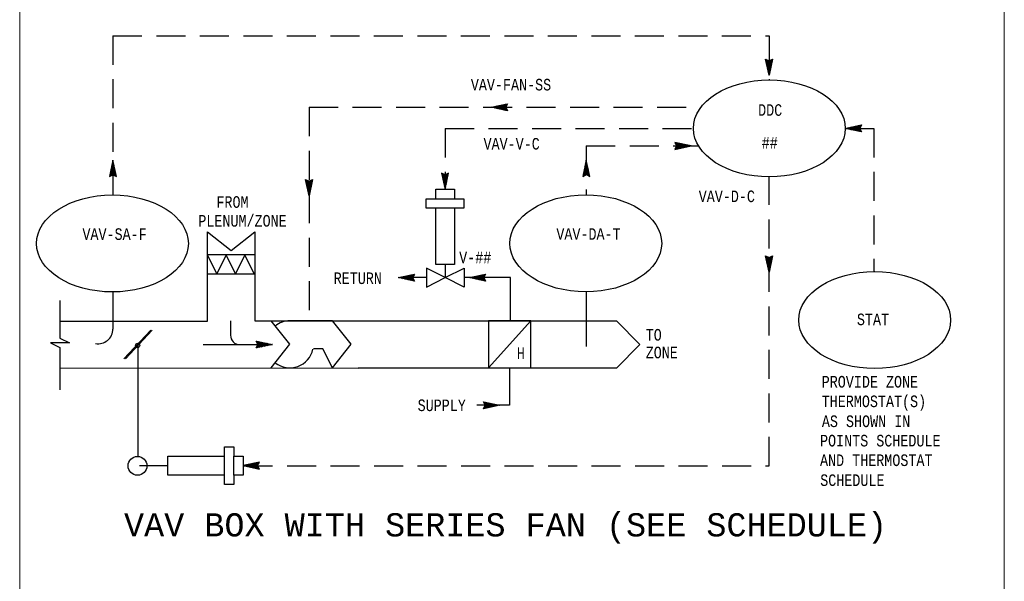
# Model space of a CAD drawing. Header units: inches. Extents: x 2 to 32.2, y 0.4 to 20.5.
# Tile 2 of 5: x 2 to 10.5, y 5.9 to 10.7. Entities that reach past the tile are written whole.
import ezdxf
from ezdxf.enums import TextEntityAlignment as Align

# ---------------------------------------------------------------- set-up
doc = ezdxf.new("R2010")
doc.units = ezdxf.units.IN
doc.header["$MEASUREMENT"] = 0
doc.linetypes.add('HIDDEN', pattern=[0.375, 0.25, -0.125])
for name, color, linetype, lineweight in [('M-ANNO-SYMB', 6, 'Continuous', 30), ('M-ANNO-TEXT', 2, 'Continuous', 30), ('M-DIAG-GRPH', 6, 'Continuous', 13)]:
    doc.layers.add(name, color=color, linetype=linetype, lineweight=lineweight)
doc.styles.add('CONTROLTXT', font='monotxt.shx', dxfattribs={"width": 0.8, "height": 0.125})

msp = doc.modelspace()

# ---------------------------------------------------------------- linework, layer by layer
at = {"layer": 'M-ANNO-SYMB', "color": 6, "linetype": 'HIDDEN'}
for p, q in [((2.8042, 10.586), (8.4604, 10.586)), ((2.8042, 10.586), (2.8042, 9.2133)), ((8.4604, 10.586), (8.4604, 10.2054)), ((4.496, 9.9698), (4.496, 8.1276)), ((4.496, 9.9698), (7.8742, 9.9698)), ((5.6677, 9.7873), (7.8086, 9.7873)), ((5.6677, 9.7873), (5.6677, 9.2765)), ((9.1178, 9.7873), (9.363, 9.7873)), ((9.363, 9.7873), (9.363, 8.5529)), ((6.8846, 9.636), (7.853, 9.636)), ((6.8846, 9.636), (6.8846, 9.2144))]:
    msp.add_line(p, q, dxfattribs=at)
at = {"layer": 'M-ANNO-SYMB', "linetype": 'Continuous'}
for p, q in [((8.4604, 10.2454), (8.4304, 10.3854)), ((8.4304, 10.3854), (8.4604, 10.3704)), ((8.4318, 10.3792), (8.4355, 10.3829)), ((8.4329, 10.3737), (8.4782, 10.3284)), ((8.433, 10.3841), (8.48, 10.3372)), ((8.4337, 10.3704), (8.4425, 10.3793)), ((8.4355, 10.3617), (8.4497, 10.3758)), ((8.4358, 10.3602), (8.4763, 10.3197)), ((8.4374, 10.3529), (8.4568, 10.3723)), ((8.4393, 10.3442), (8.4705, 10.3756)), ((8.4412, 10.3354), (8.4902, 10.3846)), ((8.443, 10.3267), (8.4873, 10.3711)), ((8.4449, 10.3179), (8.4844, 10.3576)), ((8.4543, 10.3734), (8.4819, 10.3458)), ((8.4904, 10.3854), (8.4604, 10.2454)), ((8.4604, 10.3704), (8.4904, 10.3854)), ((8.4654, 10.3729), (8.4838, 10.3546)), ((8.4725, 10.3764), (8.4857, 10.3633)), ((8.4795, 10.3801), (8.4875, 10.3721)), ((8.4867, 10.3836), (8.4894, 10.3808)), ((8.4387, 10.3467), (8.4744, 10.3109)), ((8.4417, 10.3332), (8.4725, 10.3022)), ((8.4445, 10.3197), (8.4707, 10.2934)), ((8.4468, 10.3092), (8.4815, 10.3441)), ((8.4474, 10.3062), (8.4688, 10.2847)), ((8.4487, 10.3006), (8.4787, 10.3306)), ((8.4503, 10.2927), (8.4669, 10.2759)), ((8.4505, 10.2918), (8.4758, 10.3171)), ((8.4524, 10.283), (8.4729, 10.3036)), ((8.4532, 10.2792), (8.465, 10.2673)), ((8.4543, 10.2743), (8.4699, 10.29)), ((8.456, 10.2655), (8.467, 10.2765)), ((8.456, 10.2657), (8.4632, 10.2585)), ((8.4579, 10.2568), (8.4642, 10.263)), ((8.4589, 10.2522), (8.4613, 10.2498)), ((8.4598, 10.248), (8.4613, 10.2495)), ((6.0645, 9.9698), (6.2046, 9.9998)), ((6.2046, 9.9398), (6.0645, 9.9698)), ((6.0683, 9.9704), (6.0698, 9.9689)), ((6.0724, 9.9713), (6.07, 9.9689)), ((6.077, 9.9723), (6.0833, 9.9661)), ((6.0859, 9.9742), (6.0788, 9.9671)), ((6.0858, 9.9742), (6.0968, 9.9632)), ((6.0994, 9.9771), (6.0875, 9.9652)), ((6.0945, 9.9759), (6.1103, 9.9603)), ((6.1129, 9.9799), (6.0962, 9.9633)), ((6.1033, 9.9778), (6.1238, 9.9573)), ((6.1264, 9.9828), (6.1049, 9.9614)), ((6.1121, 9.9797), (6.1373, 9.9544)), ((6.1399, 9.9857), (6.1137, 9.9596)), ((6.1208, 9.9816), (6.1508, 9.9516)), ((6.1534, 9.9886), (6.1224, 9.9577)), ((6.1294, 9.9834), (6.1643, 9.9487)), ((6.1669, 9.9916), (6.1312, 9.9558)), ((6.1382, 9.9853), (6.1778, 9.9458)), ((6.1804, 9.9945), (6.1399, 9.9539)), ((6.1469, 9.9872), (6.1913, 9.9429)), ((6.1939, 9.9973), (6.1487, 9.9521)), ((6.1557, 9.9891), (6.2048, 9.9401)), ((6.2043, 9.9972), (6.1574, 9.9502)), ((6.1644, 9.9909), (6.1958, 9.9597)), ((6.1937, 9.9759), (6.1661, 9.9483)), ((6.1732, 9.9928), (6.1926, 9.9734)), ((6.1932, 9.9648), (6.1748, 9.9464)), ((6.1819, 9.9947), (6.1961, 9.9806)), ((6.1967, 9.9577), (6.1836, 9.9446)), ((6.2057, 9.9998), (6.1907, 9.9698)), ((6.1907, 9.9966), (6.1996, 9.9877)), ((6.1907, 9.9698), (6.2057, 9.9398)), ((6.2003, 9.9507), (6.1923, 9.9427)), ((6.1994, 9.9985), (6.2032, 9.9947)), ((6.2038, 9.9436), (6.2011, 9.9408)), ((9.1178, 9.7873), (9.2578, 9.8174)), ((9.2578, 9.7573), (9.1178, 9.7873)), ((9.1204, 9.788), (9.1219, 9.7865)), ((9.1245, 9.7888), (9.1221, 9.7865)), ((9.1291, 9.7898), (9.1354, 9.7836)), ((9.138, 9.7917), (9.1309, 9.7846)), ((9.1379, 9.7917), (9.1489, 9.7807)), ((9.1515, 9.7946), (9.1396, 9.7827)), ((9.1466, 9.7935), (9.1624, 9.7778)), ((9.165, 9.7975), (9.1483, 9.7808)), ((9.1554, 9.7953), (9.1759, 9.7748)), ((9.1785, 9.8003), (9.157, 9.779)), ((9.1641, 9.7972), (9.1894, 9.772)), ((9.192, 9.8032), (9.1658, 9.7771)), ((9.1729, 9.7991), (9.2029, 9.7691)), ((9.2055, 9.8061), (9.1745, 9.7752)), ((9.1815, 9.801), (9.2164, 9.7662)), ((9.219, 9.8091), (9.1833, 9.7733)), ((9.1903, 9.8028), (9.2299, 9.7633)), ((9.2325, 9.812), (9.192, 9.7715)), ((9.199, 9.8047), (9.2434, 9.7605)), ((9.246, 9.8149), (9.2008, 9.7696)), ((9.2078, 9.8066), (9.2569, 9.7576)), ((9.2564, 9.8147), (9.2095, 9.7677)), ((9.2165, 9.8085), (9.2479, 9.7772)), ((9.2458, 9.7935), (9.2182, 9.7658)), ((9.2253, 9.8103), (9.2447, 9.791)), ((9.2453, 9.7823), (9.2269, 9.764)), ((9.234, 9.8122), (9.2482, 9.7981)), ((9.2488, 9.7752), (9.2357, 9.7621)), ((9.2578, 9.8174), (9.2428, 9.7873)), ((9.2428, 9.8141), (9.2517, 9.8052)), ((9.2428, 9.7873), (9.2578, 9.7573)), ((9.2524, 9.7682), (9.2444, 9.7602)), ((9.2515, 9.816), (9.2553, 9.8122)), ((9.2559, 9.7611), (9.2532, 9.7583)), ((7.6476, 9.666), (7.6626, 9.636)), ((7.6626, 9.636), (7.6476, 9.606)), ((7.6976, 9.6552), (7.6485, 9.6062)), ((7.7888, 9.636), (7.6487, 9.666)), ((7.6487, 9.606), (7.7888, 9.636)), ((7.649, 9.6634), (7.6959, 9.6163)), ((7.6495, 9.6097), (7.6522, 9.607)), ((7.6539, 9.6646), (7.6501, 9.6609)), ((7.653, 9.6168), (7.661, 9.6088)), ((7.6626, 9.6627), (7.6537, 9.6538)), ((7.6566, 9.6238), (7.6697, 9.6107)), ((7.6714, 9.6609), (7.6572, 9.6467)), ((7.6889, 9.6571), (7.6575, 9.6258)), ((7.6594, 9.6635), (7.7046, 9.6182)), ((7.6596, 9.6421), (7.6873, 9.6145)), ((7.6601, 9.631), (7.6785, 9.6126)), ((7.6801, 9.659), (7.6607, 9.6396)), ((7.7064, 9.6533), (7.662, 9.6091)), ((7.6729, 9.6606), (7.7134, 9.6201)), ((7.7151, 9.6515), (7.6755, 9.612)), ((7.6864, 9.6577), (7.7221, 9.622)), ((7.7239, 9.6496), (7.689, 9.6148)), ((7.6999, 9.6547), (7.7309, 9.6238)), ((7.7325, 9.6477), (7.7025, 9.6177)), ((7.7134, 9.6518), (7.7396, 9.6257)), ((7.7413, 9.6458), (7.716, 9.6206)), ((7.7269, 9.649), (7.7484, 9.6276)), ((7.75, 9.644), (7.7295, 9.6235)), ((7.7404, 9.6461), (7.7571, 9.6295)), ((7.7588, 9.6421), (7.743, 9.6265)), ((7.7539, 9.6432), (7.7658, 9.6313)), ((7.7675, 9.6403), (7.7565, 9.6293)), ((7.7674, 9.6403), (7.7745, 9.6332)), ((7.7763, 9.6385), (7.77, 9.6322)), ((7.7809, 9.6375), (7.7833, 9.6351)), ((7.785, 9.6366), (7.7835, 9.6351)), ((2.8042, 9.5128), (2.7742, 9.3728)), ((2.8027, 9.506), (2.8051, 9.5084)), ((2.8036, 9.5102), (2.8051, 9.5087)), ((2.8342, 9.3728), (2.8042, 9.5128)), ((6.8846, 9.5139), (6.8546, 9.3739)), ((6.8831, 9.5072), (6.8855, 9.5095)), ((6.884, 9.5113), (6.8855, 9.5098)), ((6.9146, 9.3739), (6.8846, 9.5139)), ((2.7767, 9.3845), (2.822, 9.4298)), ((2.7796, 9.398), (2.8201, 9.4385)), ((2.7825, 9.4115), (2.8182, 9.4473)), ((2.785, 9.4228), (2.834, 9.3736)), ((2.7855, 9.425), (2.8164, 9.456)), ((2.7869, 9.4315), (2.8311, 9.3871)), ((2.7884, 9.4385), (2.8145, 9.4648)), ((2.7887, 9.4403), (2.8282, 9.4006)), ((2.7906, 9.449), (2.8254, 9.4142)), ((2.7912, 9.452), (2.8126, 9.4735)), ((2.7925, 9.4577), (2.8225, 9.4277)), ((2.7941, 9.4655), (2.8107, 9.4823)), ((2.7944, 9.4664), (2.8196, 9.4412)), ((2.7962, 9.4752), (2.8167, 9.4547)), ((2.797, 9.479), (2.8089, 9.4909)), ((2.7981, 9.4839), (2.8137, 9.4682)), ((2.7999, 9.4925), (2.807, 9.4997)), ((2.7999, 9.4927), (2.8109, 9.4817)), ((2.8017, 9.5014), (2.808, 9.4952)), ((6.8571, 9.3856), (6.9024, 9.4309)), ((6.8572, 9.3753), (6.9042, 9.4221)), ((6.86, 9.3991), (6.9005, 9.4397)), ((6.8628, 9.4126), (6.8986, 9.4484)), ((6.8653, 9.4239), (6.9144, 9.3748)), ((6.8658, 9.4261), (6.8967, 9.4572)), ((6.8672, 9.4327), (6.9115, 9.3883)), ((6.8687, 9.4397), (6.8949, 9.4659)), ((6.8691, 9.4414), (6.9086, 9.4018)), ((6.871, 9.4502), (6.9057, 9.4153)), ((6.8716, 9.4532), (6.893, 9.4747)), ((6.8728, 9.4588), (6.9029, 9.4288)), ((6.8745, 9.4667), (6.8911, 9.4834)), ((6.8747, 9.4675), (6.9, 9.4423)), ((6.8766, 9.4763), (6.8971, 9.4558)), ((6.8773, 9.4802), (6.8892, 9.492)), ((6.8785, 9.485), (6.8941, 9.4693)), ((6.8802, 9.4937), (6.8874, 9.5008)), ((6.8802, 9.4938), (6.8912, 9.4828)), ((6.8821, 9.5025), (6.8884, 9.4963)), ((2.7742, 9.3728), (2.8042, 9.3878)), ((2.7756, 9.379), (2.7794, 9.3753)), ((2.7769, 9.3741), (2.8239, 9.421)), ((2.7775, 9.3878), (2.7864, 9.3789)), ((2.7794, 9.3965), (2.7935, 9.3824)), ((2.7812, 9.4053), (2.8006, 9.3859)), ((2.7831, 9.414), (2.8144, 9.3826)), ((2.7981, 9.3848), (2.8257, 9.4124)), ((2.8042, 9.3878), (2.8342, 9.3728)), ((2.8092, 9.3853), (2.8276, 9.4036)), ((2.8164, 9.3818), (2.8295, 9.3949)), ((2.8234, 9.3781), (2.8314, 9.3861)), ((2.8305, 9.3746), (2.8332, 9.3774)), ((4.496, 9.2066), (4.466, 9.3466)), ((4.466, 9.3466), (4.496, 9.3316)), ((4.4674, 9.3403), (4.4711, 9.3441)), ((4.4686, 9.3452), (4.5156, 9.2983)), ((4.4692, 9.3316), (4.4781, 9.3405)), ((4.4711, 9.3228), (4.4853, 9.337)), ((4.4749, 9.3053), (4.5061, 9.3367)), ((4.4767, 9.2966), (4.5258, 9.3457)), ((4.526, 9.3466), (4.496, 9.2066)), ((4.496, 9.3316), (4.526, 9.3466)), ((4.5081, 9.3376), (4.5213, 9.3245)), ((4.5151, 9.3412), (4.5231, 9.3332)), ((4.5223, 9.3447), (4.525, 9.342)), ((5.6681, 9.3873), (5.6381, 9.4023)), ((5.6381, 9.4023), (5.6681, 9.2623)), ((5.6873, 9.3523), (5.6383, 9.4015)), ((5.6418, 9.4005), (5.6391, 9.3977)), ((5.6489, 9.3969), (5.6409, 9.3889)), ((5.6855, 9.3436), (5.6412, 9.3879)), ((5.6559, 9.3933), (5.6428, 9.3802)), ((5.6836, 9.3348), (5.6441, 9.3744)), ((5.6631, 9.3898), (5.6447, 9.3714)), ((5.6742, 9.3903), (5.6466, 9.3627)), ((5.6817, 9.3261), (5.6469, 9.3609)), ((5.6955, 9.401), (5.6484, 9.3541)), ((5.6798, 9.3174), (5.6498, 9.3474)), ((5.6956, 9.3906), (5.6503, 9.3453)), ((5.6927, 9.3771), (5.6522, 9.3366)), ((5.6898, 9.3636), (5.6541, 9.3278)), ((5.6868, 9.3501), (5.6559, 9.3191)), ((5.684, 9.3366), (5.6578, 9.3103)), ((5.6892, 9.3611), (5.6579, 9.3924)), ((5.6981, 9.4023), (5.6681, 9.3873)), ((5.6681, 9.2623), (5.6981, 9.4023)), ((5.6911, 9.3698), (5.6717, 9.3892)), ((5.693, 9.3786), (5.6788, 9.3927)), ((5.6948, 9.3873), (5.686, 9.3962)), ((5.6967, 9.3961), (5.693, 9.3998)), ((6.8546, 9.3739), (6.8846, 9.3889)), ((6.856, 9.3801), (6.8597, 9.3764)), ((6.8578, 9.3889), (6.8667, 9.38)), ((6.8597, 9.3976), (6.8738, 9.3835)), ((6.8616, 9.4064), (6.881, 9.387)), ((6.8635, 9.4151), (6.8947, 9.3838)), ((6.8785, 9.3859), (6.9061, 9.4135)), ((6.8846, 9.3889), (6.9146, 9.3739)), ((6.8896, 9.3864), (6.908, 9.4048)), ((6.8967, 9.3829), (6.9099, 9.396)), ((6.9037, 9.3793), (6.9117, 9.3873)), ((6.9109, 9.3758), (6.9136, 9.3785)), ((4.4685, 9.3348), (4.5138, 9.2896)), ((4.4714, 9.3213), (4.5119, 9.2808)), ((4.473, 9.3141), (4.4924, 9.3335)), ((4.4742, 9.3078), (4.51, 9.2721)), ((4.4772, 9.2943), (4.5081, 9.2633)), ((4.4786, 9.2878), (4.5229, 9.3322)), ((4.4801, 9.2808), (4.5063, 9.2546)), ((4.4805, 9.2791), (4.52, 9.3187)), ((4.4824, 9.2703), (4.5171, 9.3052)), ((4.483, 9.2673), (4.5044, 9.2458)), ((4.4843, 9.2617), (4.5143, 9.2917)), ((4.4859, 9.2538), (4.5025, 9.2371)), ((4.4861, 9.2529), (4.5114, 9.2782)), ((4.488, 9.2442), (4.5085, 9.2647)), ((4.4899, 9.3346), (4.5175, 9.307)), ((4.501, 9.3341), (4.5194, 9.3157)), ((5.678, 9.3087), (5.6527, 9.3339)), ((5.6761, 9.2999), (5.6556, 9.3204)), ((5.6742, 9.2912), (5.6586, 9.3069)), ((5.6811, 9.3231), (5.6597, 9.3015)), ((5.6724, 9.2824), (5.6614, 9.2934)), ((5.6782, 9.3096), (5.6616, 9.2928)), ((5.6753, 9.296), (5.6634, 9.2842)), ((5.6706, 9.2737), (5.6643, 9.2799)), ((5.6724, 9.2825), (5.6653, 9.2754)), ((5.6696, 9.269), (5.6672, 9.2667)), ((5.6687, 9.2649), (5.6672, 9.2664)), ((4.4888, 9.2403), (4.5006, 9.2284)), ((4.4899, 9.2354), (4.5055, 9.2512)), ((4.4916, 9.2267), (4.5026, 9.2377)), ((4.4916, 9.2268), (4.4988, 9.2197)), ((4.4935, 9.2179), (4.4998, 9.2242)), ((4.0237, 8.6969), (3.6186, 8.6969)), ((8.4304, 8.6883), (8.4604, 8.6733)), ((8.4604, 8.5483), (8.4304, 8.6883)), ((8.4318, 8.6821), (8.4355, 8.6858)), ((8.4329, 8.6766), (8.4782, 8.6313)), ((8.433, 8.687), (8.48, 8.6401)), ((8.4337, 8.6733), (8.4425, 8.6822)), ((8.4355, 8.6646), (8.4497, 8.6787)), ((8.4358, 8.6631), (8.4763, 8.6226)), ((8.4374, 8.6558), (8.4568, 8.6752)), ((8.4393, 8.6471), (8.4705, 8.6785)), ((8.4412, 8.6383), (8.4902, 8.6875)), ((8.443, 8.6296), (8.4873, 8.674)), ((8.4449, 8.6208), (8.4844, 8.6604)), ((8.4543, 8.6763), (8.4819, 8.6487)), ((8.4604, 8.6733), (8.4904, 8.6883)), ((8.4904, 8.6883), (8.4604, 8.5483)), ((8.4654, 8.6758), (8.4838, 8.6574)), ((8.4725, 8.6793), (8.4857, 8.6662)), ((8.4795, 8.683), (8.4875, 8.675)), ((8.4867, 8.6865), (8.4894, 8.6837)), ((8.4387, 8.6496), (8.4744, 8.6138)), ((8.4417, 8.6361), (8.4725, 8.6051)), ((8.4445, 8.6226), (8.4707, 8.5963)), ((8.4468, 8.6121), (8.4815, 8.6469)), ((8.4474, 8.6091), (8.4688, 8.5876)), ((8.4487, 8.6034), (8.4787, 8.6334)), ((8.4503, 8.5956), (8.4669, 8.5788)), ((8.4505, 8.5947), (8.4758, 8.6199)), ((8.4524, 8.5859), (8.4729, 8.6064)), ((8.4532, 8.5821), (8.465, 8.5702)), ((8.4543, 8.5772), (8.4699, 8.5929)), ((8.456, 8.5684), (8.467, 8.5794)), ((5.2635, 8.5006), (5.4035, 8.5306)), ((5.4035, 8.4706), (5.2635, 8.5006)), ((5.2661, 8.5012), (5.2676, 8.4997)), ((5.2702, 8.5021), (5.2678, 8.4997)), ((5.2748, 8.5031), (5.2811, 8.4968)), ((5.2837, 8.505), (5.2766, 8.4978)), ((5.2836, 8.505), (5.2946, 8.494)), ((5.2972, 8.5078), (5.2853, 8.496)), ((5.2924, 8.5067), (5.3081, 8.4911)), ((5.3107, 8.5107), (5.294, 8.4941)), ((5.3011, 8.5086), (5.3216, 8.4881)), ((5.3242, 8.5136), (5.3027, 8.4922)), ((5.3099, 8.5105), (5.3351, 8.4852)), ((5.3377, 8.5165), (5.3115, 8.4903)), ((5.3186, 8.5123), (5.3486, 8.4823)), ((5.3512, 8.5193), (5.3202, 8.4885)), ((5.3272, 8.5142), (5.3621, 8.4795)), ((5.3647, 8.5223), (5.329, 8.4866)), ((5.336, 8.5161), (5.3756, 8.4766)), ((5.3782, 8.5252), (5.3377, 8.4847)), ((5.3447, 8.518), (5.3891, 8.4737)), ((5.3918, 8.5281), (5.3465, 8.4828)), ((5.3535, 8.5198), (5.4026, 8.4708)), ((5.4021, 8.528), (5.3552, 8.481)), ((5.3622, 8.5217), (5.3936, 8.4905)), ((5.3915, 8.5067), (5.3639, 8.4791)), ((5.371, 8.5236), (5.3904, 8.5042)), ((5.391, 8.4956), (5.3726, 8.4772)), ((5.3797, 8.5255), (5.3939, 8.5113)), ((5.3945, 8.4885), (5.3814, 8.4753)), ((5.4035, 8.5306), (5.3885, 8.5006)), ((5.3885, 8.5273), (5.3974, 8.5185)), ((5.3885, 8.5006), (5.4035, 8.4706)), ((5.3973, 8.5292), (5.401, 8.5255)), ((5.8756, 8.5006), (6.0157, 8.5306)), ((6.0157, 8.4706), (5.8756, 8.5006)), ((5.8783, 8.5012), (5.8798, 8.4997)), ((5.8824, 8.5021), (5.88, 8.4997)), ((5.887, 8.5031), (5.8933, 8.4968)), ((5.8959, 8.505), (5.8888, 8.4978)), ((5.8958, 8.505), (5.9068, 8.494)), ((5.9094, 8.5078), (5.8975, 8.496)), ((5.9045, 8.5067), (5.9203, 8.4911)), ((5.9229, 8.5107), (5.9061, 8.4941)), ((5.9133, 8.5086), (5.9338, 8.4881)), ((5.9364, 8.5136), (5.9149, 8.4922)), ((5.922, 8.5105), (5.9473, 8.4852)), ((5.9499, 8.5165), (5.9236, 8.4903)), ((5.9308, 8.5123), (5.9608, 8.4823)), ((5.9634, 8.5193), (5.9324, 8.4885)), ((5.9394, 8.5142), (5.9743, 8.4795)), ((5.9769, 8.5223), (5.9411, 8.4866)), ((5.9481, 8.5161), (5.9878, 8.4766)), ((5.9904, 8.5252), (5.9499, 8.4847)), ((5.9569, 8.518), (6.0013, 8.4737)), ((6.0039, 8.5281), (5.9586, 8.4828)), ((5.9657, 8.5198), (6.0148, 8.4708)), ((6.0143, 8.528), (5.9674, 8.481)), ((5.9744, 8.5217), (6.0058, 8.4905)), ((6.0037, 8.5067), (5.976, 8.4791)), ((5.9832, 8.5236), (6.0025, 8.5042)), ((6.0032, 8.4956), (5.9848, 8.4772)), ((5.9919, 8.5255), (6.006, 8.5113)), ((6.0067, 8.4885), (5.9935, 8.4753)), ((6.0157, 8.5306), (6.0007, 8.5006)), ((6.0007, 8.5273), (6.0095, 8.5185)), ((6.0007, 8.5006), (6.0157, 8.4706)), ((6.0094, 8.5292), (6.0132, 8.5255)), ((8.456, 8.5685), (8.4632, 8.5614)), ((8.4579, 8.5597), (8.4642, 8.5659)), ((8.4589, 8.555), (8.4613, 8.5527)), ((8.4598, 8.5509), (8.4613, 8.5524)), ((5.3981, 8.4815), (5.3901, 8.4735)), ((5.4016, 8.4743), (5.3989, 8.4716)), ((6.0103, 8.4815), (6.0023, 8.4735)), ((6.0138, 8.4743), (6.011, 8.4716)), ((3.8181, 8.1271), (3.8181, 8.004)), ((6.0433, 7.7229), (6.4078, 8.128)), ((3.5837, 7.9244), (4.1801, 7.9244)), ((4.0401, 7.9544), (4.1801, 7.9244)), ((4.0551, 7.9244), (4.0401, 7.9544)), ((4.1801, 7.9244), (4.0401, 7.8943)), ((4.0401, 7.8943), (4.0551, 7.9244)), ((4.0901, 7.9051), (4.041, 7.9541)), ((4.0415, 7.897), (4.0884, 7.944)), ((4.042, 7.9506), (4.0447, 7.9534)), ((4.0464, 7.8957), (4.0426, 7.8995)), ((4.0455, 7.9435), (4.0535, 7.9515)), ((4.0551, 7.8976), (4.0462, 7.9065)), ((4.0491, 7.9365), (4.0622, 7.9496)), ((4.0639, 7.8995), (4.0497, 7.9136)), ((4.0814, 7.9032), (4.05, 7.9345)), ((4.0519, 7.8968), (4.0971, 7.9421)), ((4.0521, 7.9182), (4.0797, 7.9459)), ((4.0526, 7.9294), (4.071, 7.9477)), ((4.0726, 7.9013), (4.0532, 7.9207)), ((4.0989, 7.907), (4.0545, 7.9512)), ((4.0654, 7.8997), (4.1059, 7.9402)), ((4.1076, 7.9088), (4.068, 7.9484)), ((4.0789, 7.9026), (4.1146, 7.9384)), ((4.1164, 7.9107), (4.0815, 7.9455)), ((4.0924, 7.9056), (4.1234, 7.9365)), ((4.125, 7.9126), (4.095, 7.9426)), ((4.1059, 7.9085), (4.1321, 7.9346)), ((4.1338, 7.9145), (4.1085, 7.9397)), ((4.1194, 7.9113), (4.1409, 7.9327)), ((4.1425, 7.9163), (4.122, 7.9369)), ((4.1329, 7.9142), (4.1496, 7.9309)), ((4.1513, 7.9182), (4.1355, 7.9339)), ((4.1464, 7.9171), (4.1583, 7.929)), ((4.16, 7.92), (4.149, 7.931)), ((4.1599, 7.92), (4.167, 7.9271)), ((4.1688, 7.9218), (4.1625, 7.9281)), ((4.1734, 7.9229), (4.1758, 7.9252)), ((4.1775, 7.9237), (4.176, 7.9252)), ((5.9982, 7.4303), (6.1382, 7.4003)), ((6.0132, 7.4003), (5.9982, 7.4303)), ((6.1382, 7.4003), (5.9982, 7.3703)), ((5.9982, 7.3703), (6.0132, 7.4003)), ((6.0482, 7.3811), (5.999, 7.4301)), ((5.9995, 7.3729), (6.0464, 7.4199)), ((6, 7.4266), (6.0028, 7.4293)), ((6.0035, 7.4194), (6.0116, 7.4274)), ((6.0072, 7.4124), (6.0203, 7.4256)), ((6.0219, 7.3754), (6.0078, 7.3896)), ((6.0394, 7.3792), (6.008, 7.4104)), ((6.0099, 7.3728), (6.0552, 7.4181)), ((6.0102, 7.3942), (6.0378, 7.4218)), ((6.0107, 7.4053), (6.0291, 7.4237)), ((6.0307, 7.3773), (6.0113, 7.3967)), ((6.0569, 7.3829), (6.0126, 7.4272)), ((6.0234, 7.3757), (6.0639, 7.4162)), ((6.0657, 7.3848), (6.0261, 7.4243)), ((6.0369, 7.3786), (6.0727, 7.4143)), ((6.0744, 7.3867), (6.0396, 7.4214)), ((6.0504, 7.3816), (6.0814, 7.4124)), ((6.0831, 7.3886), (6.0531, 7.4186)), ((6.0639, 7.3844), (6.0902, 7.4106)), ((6.0918, 7.3904), (6.0666, 7.4157)), ((6.0774, 7.3873), (6.0989, 7.4087)), ((6.1006, 7.3923), (6.0801, 7.4128)), ((6.0909, 7.3902), (6.1077, 7.4068)), ((6.1093, 7.3942), (6.0936, 7.4098)), ((6.1044, 7.3931), (6.1163, 7.4049)), ((6.1181, 7.3959), (6.1071, 7.4069)), ((6.118, 7.3959), (6.1251, 7.4031)), ((6.1268, 7.3978), (6.1206, 7.4041)), ((6.1315, 7.3988), (6.1338, 7.4012)), ((6.1356, 7.3997), (6.1341, 7.4012)), ((6.0044, 7.3717), (6.0007, 7.3754)), ((6.0132, 7.3736), (6.0043, 7.3824)), ((3.2792, 6.9612), (3.7654, 6.9612)), ((3.2792, 6.8802), (3.2792, 6.9612)), ((3.7654, 7.0422), (3.8464, 7.0422)), ((3.7654, 6.9612), (3.7654, 7.0422)), ((3.8464, 7.0422), (3.8464, 6.9612)), ((3.8464, 6.9612), (3.9274, 6.9612)), ((3.8464, 6.7992), (3.8464, 6.9612)), ((3.9274, 6.9612), (3.9274, 6.7992)), ((4.0674, 6.9102), (3.9274, 6.8802)), ((3.9274, 6.8802), (4.0674, 6.8502)), ((3.93, 6.8795), (3.9315, 6.881)), ((3.9342, 6.8787), (3.9318, 6.881)), ((3.9388, 6.8777), (3.945, 6.8839)), ((3.9477, 6.8758), (3.9405, 6.8829)), ((3.9475, 6.8758), (3.9585, 6.8868)), ((3.9612, 6.8729), (3.9493, 6.8848)), ((3.9563, 6.874), (3.972, 6.8897)), ((3.9747, 6.87), (3.9579, 6.8867)), ((3.965, 6.8722), (3.9855, 6.8927)), ((3.9882, 6.8672), (3.9667, 6.8886)), ((3.9738, 6.8703), (3.999, 6.8956)), ((4.0017, 6.8643), (3.9754, 6.8904)), ((3.9825, 6.8684), (4.0125, 6.8984)), ((4.0152, 6.8614), (3.9842, 6.8923)), ((3.9912, 6.8665), (4.026, 6.9013)), ((4.0287, 6.8584), (3.9929, 6.8942)), ((3.9999, 6.8647), (4.0396, 6.9042)), ((4.0422, 6.8555), (4.0017, 6.8961)), ((4.0087, 6.8628), (4.0531, 6.9071)), ((4.0557, 6.8527), (4.0104, 6.8979)), ((4.0174, 6.8609), (4.0666, 6.9099)), ((4.0661, 6.8528), (4.0192, 6.8998)), ((4.0262, 6.859), (4.0576, 6.8903)), ((4.0554, 6.874), (4.0278, 6.9017)), ((4.0349, 6.8572), (4.0543, 6.8765)), ((4.0549, 6.8852), (4.0366, 6.9036)), ((4.0584, 6.8923), (4.0453, 6.9054)), ((4.0524, 6.8802), (4.0674, 6.9102)), ((4.0674, 6.8502), (4.0524, 6.8802)), ((4.0621, 6.8993), (4.0541, 6.9073)), ((4.0656, 6.9064), (4.0628, 6.9092)), ((3.9274, 6.7992), (3.8464, 6.7992)), ((4.0437, 6.8553), (4.0578, 6.8694)), ((4.0524, 6.8534), (4.0613, 6.8623)), ((4.0612, 6.8515), (4.0649, 6.8553))]:
    msp.add_line(p, q, dxfattribs=at)
at = {"layer": 'M-ANNO-SYMB', "color": 6, "linetype": 'Continuous'}
for p, q in [((5.6698, 8.6141), (5.6698, 8.5006)), ((5.5078, 8.5006), (5.2865, 8.5006)), ((2.8042, 8.3772), (2.8042, 8.0577)), ((6.8846, 8.3783), (6.8846, 7.9072)), ((3.0182, 7.9166), (3.0182, 6.9579))]:
    msp.add_line(p, q, dxfattribs=at)
at = {"layer": 'M-ANNO-SYMB'}
for p, q in [((3.1315, 8.0479), (2.8998, 7.7997)), ((3.1434, 8.0479), (2.9118, 7.7997))]:
    msp.add_line(p, q, dxfattribs=at)
at = {"layer": 'M-ANNO-SYMB', "color": 1, "linetype": 'Continuous'}
msp.add_line((3.0344, 6.8802), (3.2792, 6.8802), dxfattribs=at)
at = {"layer": 'M-ANNO-SYMB', "color": 6, "linetype": 'HIDDEN'}
for points in [[(8.4604, 6.8776), (8.4604, 9.3693)], [(3.9311, 6.8777), (8.4604, 6.8776)]]:
    msp.add_lwpolyline(points, dxfattribs=at)
at = {"layer": 'M-ANNO-SYMB', "linetype": 'Continuous', "flags": 128}
for points in [[(5.5871, 9.1813), (5.5871, 9.2623), (5.7491, 9.2623), (5.7491, 9.1813), (5.8301, 9.1813), (5.8301, 9.1002), (5.506, 9.1002), (5.506, 9.1813), (5.7491, 9.1813)], [(5.7491, 9.1002), (5.7491, 8.6141), (5.5871, 8.6141), (5.5871, 9.1002)], [(3.6186, 8.5348), (4.0237, 8.5348), (3.9427, 8.6969), (3.8616, 8.5348), (3.7806, 8.6969), (3.6996, 8.5348), (3.6186, 8.6969)], [(5.6698, 8.5006), (5.5078, 8.5816), (5.5078, 8.4196), (5.6698, 8.5006), (5.8319, 8.5816), (5.8319, 8.4196), (5.6698, 8.5006)], [(2.3484, 8.3045), (2.3484, 7.9804), (2.4294, 7.9399), (2.2674, 7.9399), (2.3484, 7.8994), (2.3484, 7.5348)], [(4.1646, 8.1295), (4.3267, 7.9269), (4.1646, 7.7244)], [(4.6963, 7.7244), (4.8583, 7.9269), (4.6963, 8.1295), (4.3317, 8.1295)], [(6.0433, 8.128), (6.0433, 7.7229), (6.4078, 7.7229), (6.4078, 8.128), (6.0433, 8.128)], [(4.6963, 7.7244), (4.6153, 7.8864), (4.5342, 7.8864)], [(3.8464, 6.7992), (3.8464, 6.7181), (3.7654, 6.7181), (3.7654, 6.9612)], [(3.7654, 6.7992), (3.2792, 6.7992), (3.2792, 6.8802)]]:
    msp.add_lwpolyline(points, dxfattribs=at)
at = {"layer": 'M-ANNO-SYMB', "color": 6, "linetype": 'Continuous', "flags": 128}
for points in [[(3.6186, 8.1269), (3.6186, 8.8961), (3.8229, 8.7341), (4.0269, 8.8961), (4.0269, 8.1272)], [(6.2319, 8.136), (6.2319, 8.5006), (5.8319, 8.5006)], [(2.3484, 8.1258), (3.6186, 8.1269)], [(4.0269, 8.1272), (4.9182, 8.128)], [(4.9182, 8.128), (7.1446, 8.128), (7.3471, 7.9239), (7.1446, 7.7194), (4.9182, 7.7194)], [(2.3484, 7.7223), (4.9182, 7.7194)], [(6.2237, 7.7229), (6.2237, 7.4003), (5.9422, 7.4003)]]:
    msp.add_lwpolyline(points, dxfattribs=at)
at = {"layer": 'M-ANNO-SYMB'}
msp.add_circle((3.0182, 7.9166), 0.0183, dxfattribs=at)
at = {"layer": 'M-ANNO-SYMB', "linetype": 'Continuous'}
msp.add_circle((3.0164, 6.8783), 0.081, dxfattribs=at)
for centre, radius, start, end in [((4.3301, 7.9255), 0.2025, 90, 128.70457), ((3.8991, 8.004), 0.081, 180, 270), ((4.3301, 7.9255), 0.2026, 231.29543, 348.46538)]:
    msp.add_arc(centre, radius, start, end, dxfattribs=at)
at = {"layer": 'M-ANNO-SYMB', "color": 6}
msp.add_arc((2.6771, 8.0577), 0.1271, 259.91158, 359.99111, dxfattribs=at)
at = {"layer": 'M-ANNO-SYMB'}
for centre in [(8.4632, 9.7873), (2.8004, 8.7952), (6.8808, 8.7964), (9.3713, 8.1349)]:
    msp.add_ellipse(centre, major_axis=(0.6546, 0), ratio=0.638644, dxfattribs=at)
at = {"layer": 'M-DIAG-GRPH'}
for p, q in [((2.0011, 0.5467), (2.0011, 20.3498)), ((10.4886, 20.3498), (10.4886, 0.5467))]:
    msp.add_line(p, q, dxfattribs=at)

# ---------------------------------------------------------------- texts
at = {"layer": 'M-ANNO-TEXT', "linetype": 'Continuous', "style": 'CONTROLTXT', "width": 0.8}
for s, p in [('VAV-FAN-SS', (6.2363, 10.1143)), ('DDC', (8.4705, 9.8956)), ('VAV-V-C', (6.2419, 9.6046)), ('##', (8.4672, 9.6137)), ('VAV-D-C', (8.0966, 9.1518)), ('FROM ', (3.8701, 9.1026)), ('PLENUM/ZONE', (3.9218, 8.9408)), ('VAV-SA-F', (2.8189, 8.826)), ('VAV-DA-T', (6.9041, 8.8272))]:
    msp.add_text(s, height=0.1, dxfattribs=at).set_placement(p, align=Align.CENTER)
for s, p in [('V-##', (5.7895, 8.6253)), ('RETURN', (4.7079, 8.4456)), ('TO', (7.3974, 7.958)), ('H', (6.2863, 7.7989)), ('ZONE', (7.3974, 7.8054)), ('SUPPLY', (5.4315, 7.3503))]:
    msp.add_text(s, height=0.1, dxfattribs=at).set_placement(p)
msp.add_text('STAT', height=0.1, dxfattribs=at).set_placement((9.3566, 8.141), align=Align.MIDDLE_CENTER)
at = {"layer": 'M-ANNO-TEXT', "style": 'CONTROLTXT', "width": 0.8}
for s, p in [('PROVIDE ZONE ', (8.9146, 7.5532)), ('THERMOSTAT(S)', (8.9146, 7.3845)), ('AS SHOWN IN ', (8.9161, 7.2126)), ('POINTS SCHEDULE', (8.9002, 7.0456)), ('AND THERMOSTAT', (8.9002, 6.8769)), ('SCHEDULE', (8.9018, 6.7049))]:
    msp.add_text(s, height=0.1, dxfattribs=at).set_placement(p)
at = {"layer": 'M-ANNO-TEXT', "linetype": 'Continuous', "style": 'CONTROLTXT'}
msp.add_text('VAV BOX WITH SERIES FAN (SEE SCHEDULE)', height=0.2, dxfattribs=at).set_placement((6.1893, 6.37), align=Align.MIDDLE_CENTER)

doc.saveas('drawing.dxf')
